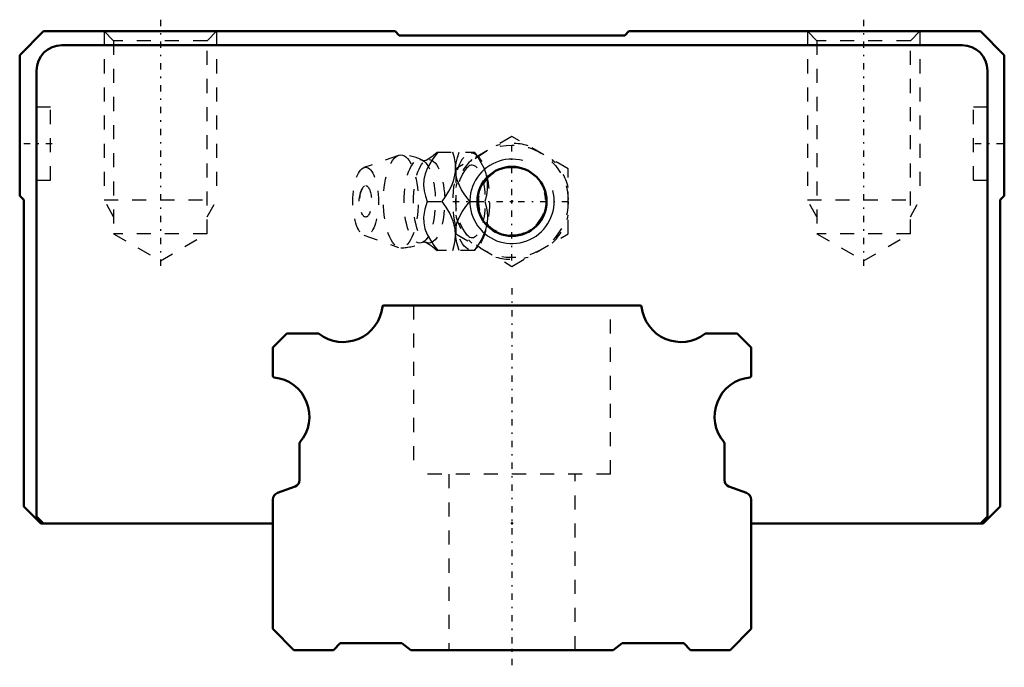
# Model space of a CAD drawing. Header units: millimetres. Extents: x -35 to 35, y -1.2 to 44.8.
import ezdxf

# ---------------------------------------------------------------- set-up
doc = ezdxf.new("R2010")
doc.units = ezdxf.units.MM
doc.linetypes.add('Center', pattern=[1.5, 0.45, -0.5, 0.05, -0.5])
doc.linetypes.add('Dashed', pattern=[2, 1, -1])
for name, color, linetype, lineweight in [('2d ConnectionPoints', 7, 'Continuous', 50), ('AM_0', 7, 'Continuous', 50), ('AM_5', 3, 'Continuous', 25), ('AM_7', 7, 'Center', 25), ('AM_9', 6, 'Dashed', 25)]:
    doc.layers.add(name, color=color, linetype=linetype, lineweight=lineweight)

# ---------------------------------------------------------------- blocks, each defined once
blk = doc.blocks.new('1_B_M6F_grease_nipple_joint1_SVR_0_in_SVR35LR1SS280LG200BM6F7250001_2')
at = {"layer": 'AM_5', "linetype": 'Dashed'}
blk.add_arc((0, 31.9), 2.387, 75, 15, dxfattribs=at)
at = {"layer": 'AM_7'}
for p, q in [((0, 27.7), (0, 36.1)), ((-4.2, 31.9), (4.2, 31.9))]:
    blk.add_line(p, q, dxfattribs=at)
at = {"layer": 'AM_9'}
for p, q in [((0, 36.519), (-4, 34.209)), ((4, 34.209), (0, 36.519)), ((-8.065, 35.171), (-10.522, 34.303)), ((-5.317, 35.4), (-2.667, 35.4)), ((-2.371, 35.051), (-2.667, 35.4)), ((-4, 34.209), (-4, 29.591)), ((4, 29.591), (4, 34.209)), ((-6.03, 31.9), (-4.96, 31.9)), ((-3.002, 31.9), (-1.932, 31.9)), ((-10.522, 29.497), (-8.065, 28.629)), ((-4, 29.591), (0, 27.281)), ((0, 27.281), (4, 29.591)), ((-2.667, 28.4), (-2.371, 28.749)), ((-2.667, 28.4), (-5.317, 28.4))]:
    blk.add_line(p, q, dxfattribs=at)
for points in [[(-5.273, 35.4), (-5.673, 34.851), (-6.013, 34.278), (-6.18, 33.869), (-6.273, 33.454), (-6.286, 33.046), (-6.236, 32.65), (-6.145, 32.271), (-6.03, 31.9)], [(-5.313, 35.404), (-5.418, 35.308), (-5.61, 35.149), (-5.841, 34.983), (-6.111, 34.817), (-6.131, 34.806)], [(-4.96, 31.9), (-4.706, 32.259), (-4.479, 32.629), (-4.283, 33.025), (-4.136, 33.43), (-4.026, 33.991), (-4.026, 34.56), (-4.092, 34.986), (-4.203, 35.4)], [(-4.001, 33.836), (-4.002, 33.846), (-4.015, 34.251), (-3.965, 34.65), (-3.874, 35.029), (-3.759, 35.4)], [(-2.689, 35.4), (-2.435, 35.041), (-2.208, 34.671), (-2.012, 34.275), (-1.865, 33.87), (-1.755, 33.309), (-1.755, 32.74), (-1.821, 32.314), (-1.932, 31.9)], [(-6.128, 34.808), (-6.129, 34.807), (-6.156, 34.796), (-6.209, 34.786), (-6.283, 34.788), (-6.328, 34.801), (-6.342, 34.807)], [(-3.002, 31.9), (-3.399, 32.446), (-3.581, 32.73), (-3.742, 33.022), (-3.908, 33.425), (-4.001, 33.836)], [(-6.03, 31.9), (-6.192, 31.351), (-6.285, 30.778), (-6.275, 30.369), (-6.188, 29.954), (-6.024, 29.546), (-5.803, 29.15), (-5.548, 28.771), (-5.273, 28.4)], [(-4.203, 28.4), (-4.104, 28.759), (-4.038, 29.129), (-4.013, 29.525), (-4.04, 29.93), (-4.174, 30.491), (-4.419, 31.06), (-4.669, 31.486), (-4.96, 31.9)], [(-4.003, 29.952), (-3.917, 30.346), (-3.756, 30.751), (-3.532, 31.15), (-3.277, 31.529), (-3.002, 31.9)], [(-1.932, 31.9), (-1.833, 31.541), (-1.767, 31.171), (-1.742, 30.775), (-1.77, 30.37), (-1.903, 29.809), (-2.148, 29.24), (-2.398, 28.814), (-2.689, 28.4)], [(-4.014, 29.534), (-4.006, 29.925), (-4.003, 29.952)], [(-3.759, 28.4), (-3.92, 28.946), (-3.979, 29.23), (-4.013, 29.518)], [(-6.341, 28.993), (-6.315, 29.004), (-6.261, 29.014), (-6.187, 29.011), (-6.142, 28.999), (-6.128, 28.992)], [(-6.134, 28.995), (-5.876, 28.84), (-5.65, 28.682), (-5.459, 28.528), (-5.313, 28.396)]]:
    blk.add_lwpolyline(points, dxfattribs=at)
blk.add_circle((0, 31.9), 4, dxfattribs=at)
for centre, radius, start, end in [((0, 31.9), 4.12, 73.86243, 106.13757), ((-7.903, 31.9), 3.3, 61.76048, 90), ((0, 31.9), 4.12, 133.86243, 166.13757), ((0, 31.9), 4.12, 13.86243, 46.13757), ((-9.071, 31.9), 1.82, 148.36971, 211.63029), ((0, 31.9), 4.12, 193.86243, 226.13757), ((0, 31.9), 4.12, 313.86243, 346.13757), ((-7.903, 31.9), 3.3, 270, 298.23952), ((0, 31.9), 4.12, 253.86243, 286.13757)]:
    blk.add_arc(centre, radius, start, end, dxfattribs=at)
for centre, major_axis in [((-7.903, 31.9), (0, 3.3)), ((-2.893, 31.9), (0, 3.445)), ((-10.403, 31.9), (0, 2.424)), ((-6.561, 31.9), (0, 2.965)), ((-5.9, 31.9), (0, 2.971)), ((-10.403, 31.9), (0, 1.117))]:
    blk.add_ellipse(centre, major_axis=major_axis, ratio=0.374607, dxfattribs=at)
blk.add_ellipse((-2.841, 31.9), major_axis=(0, -2.572), ratio=0.374607, start_param=5.781061, end_param=9.926902, dxfattribs=at)
blk = doc.blocks.new('2_SVR_35LR1SSB_M6F1_Slide_0_in_SVR35LR1SS280LG200BM6F7250001_2')
at = {"layer": 'AM_0'}
for p, q in [((-33.3, 44), (-35, 42.3)), ((-8.3, 44), (-33.3, 44)), ((-8.014, 43.7), (-8.3, 44)), ((8.014, 43.7), (-8.014, 43.7)), ((8.3, 44), (8.014, 43.7)), ((33.3, 44), (8.3, 44)), ((35, 42.3), (33.3, 44)), ((32, 43), (-32, 43)), ((-35, 42.3), (-35, 32.3)), ((35, 32.3), (35, 42.3)), ((-33.8, 41.2), (-33.8, 9.5)), ((33.8, 9.5), (33.8, 41.2)), ((-35, 32.3), (-34.7, 32.014)), ((34.7, 32.014), (35, 32.3)), ((-34.7, 32.014), (-34.7, 10.2)), ((34.7, 10.2), (34.7, 32.014)), ((-34.7, 10.2), (-33.5, 9)), ((33.5, 9), (34.7, 10.2)), ((-33.8, 9.5), (-33.3, 9)), ((33.3, 9), (33.8, 9.5)), ((-33.5, 9), (-17, 9)), ((17, 9), (33.5, 9))]:
    blk.add_line(p, q, dxfattribs=at)
blk.add_circle((0, 31.9), 2.458, dxfattribs=at)
for centre, start, end in [((-32, 41.2), 90, 180), ((32, 41.2), 0, 90)]:
    blk.add_arc(centre, 1.8, start, end, dxfattribs=at)
at = {"layer": 'AM_5', "linetype": 'Dashed'}
for p, q in [((-29, 44), (-29, 32)), ((-21, 44), (-21, 32)), ((21, 44), (21, 32)), ((29, 44), (29, 32)), ((-28.323, 30.8), (-29, 32)), ((-29, 32), (-21, 32)), ((-21.676, 30.8), (-21, 32)), ((21.677, 30.8), (21, 32)), ((21, 32), (29, 32)), ((28.324, 30.8), (29, 32))]:
    blk.add_line(p, q, dxfattribs=at)
at = {"layer": 'AM_5'}
blk.add_arc((0, 31.9), 3, 75, 15, dxfattribs=at)
at = {"layer": 'AM_7'}
for p, q in [((-25, 44.816), (-25, 26.865)), ((25, 44.816), (25, 26.865)), ((-32.7, 36), (-34.9, 36)), ((34.9, 36), (32.7, 36))]:
    blk.add_line(p, q, dxfattribs=at)
at = {"layer": 'AM_9'}
for p, q in [((-29, 44), (-28.323, 43.324)), ((-21.676, 43.324), (-21, 44)), ((21, 44), (21.677, 43.324)), ((28.324, 43.324), (29, 44)), ((-28.323, 43.324), (-28.323, 29.6)), ((-21.676, 43.324), (-28.323, 43.324)), ((-21.676, 29.6), (-21.676, 43.324)), ((21.677, 43.324), (21.677, 29.6)), ((28.324, 43.324), (21.677, 43.324)), ((28.324, 29.6), (28.324, 43.324)), ((-32.8, 38.6), (-33.8, 38.6)), ((-32.8, 33.4), (-32.8, 38.6)), ((32.8, 33.4), (32.8, 38.6)), ((33.8, 38.6), (32.8, 38.6)), ((-33.8, 33.4), (-32.8, 33.4)), ((32.8, 33.4), (33.8, 33.4)), ((-21.676, 29.6), (-28.323, 29.6)), ((-28.323, 29.6), (-25, 27.681)), ((-25, 27.681), (-21.676, 29.6)), ((21.677, 29.6), (25, 27.681)), ((28.324, 29.6), (21.677, 29.6)), ((25, 27.681), (28.324, 29.6))]:
    blk.add_line(p, q, dxfattribs=at)
blk = doc.blocks.new('3_SVR_35LR28020_R_Track_0_in_SVR35LR1SS280LG200BM6F7250001_2')
at = {"layer": 'AM_0'}
for p, q in [((9.116, 24.5), (-9.116, 24.5)), ((-16, 22.5), (-17, 21.5)), ((-13.766, 22.5), (-16, 22.5)), ((16, 22.5), (13.766, 22.5)), ((17, 21.5), (16, 22.5)), ((-17, 21.5), (-17, 19.484)), ((17, 19.484), (17, 21.5)), ((-15.1, 14.711), (-15.1, 12.1)), ((15.1, 12.1), (15.1, 14.711)), ((-15.426, 11.631), (-16.674, 11.169)), ((16.674, 11.169), (15.426, 11.631)), ((-17, 10.7), (-17, 1.5)), ((17, 1.5), (17, 10.7)), ((-17, 1.5), (-15.5, 0)), ((15.5, 0), (17, 1.5)), ((-15.5, 0), (-12.7, 0)), ((-12.7, 0), (-12.21, 0.5)), ((-12.21, 0.5), (-7.824, 0.5)), ((-7.824, 0.5), (-7.2, 0)), ((-7.2, 0), (7.2, 0)), ((7.2, 0), (7.824, 0.5)), ((7.824, 0.5), (12.21, 0.5)), ((12.21, 0.5), (12.7, 0)), ((12.7, 0), (15.5, 0))]:
    blk.add_line(p, q, dxfattribs=at)
for centre, radius, start, end in [((-9.116, 24.4), 0.1, 90, 174.06223), ((9.116, 24.4), 0.1, 5.93774, 90), ((-12, 24.7), 2.8, 232.47649, 354.06223), ((12, 24.7), 2.8, 185.93777, 307.52351), ((-13.766, 22.4), 0.1, 52.47649, 90), ((13.766, 22.4), 0.1, 90, 127.52351), ((-16.9, 19.484), 0.1, 180, 264.06223), ((-17.2, 16.6), 2.8, 319.34275, 84.06223), ((17.2, 16.6), 2.8, 95.93777, 220.65725), ((16.9, 19.484), 0.1, 275.93774, 0), ((-15, 14.711), 0.1, 139.34272, 180), ((15, 14.711), 0.1, 0, 40.65725), ((-15.6, 12.1), 0.5, 290.33457, 0), ((15.6, 12.1), 0.5, 180, 249.66543), ((-16.5, 10.7), 0.5, 110.33457, 180), ((16.5, 10.7), 0.5, 0, 69.66543)]:
    blk.add_arc(centre, radius, start, end, dxfattribs=at)
at = {"layer": 'AM_7'}
blk.add_line((0, 25.725), (0, -1.225), dxfattribs=at)
at = {"layer": 'AM_9'}
for p, q in [((-7, 24.5), (-7, 12.5)), ((7, 12.5), (7, 24.5)), ((7, 12.5), (-7, 12.5)), ((-4.5, 12.5), (-4.5, 0)), ((4.5, 0), (4.5, 12.5))]:
    blk.add_line(p, q, dxfattribs=at)

msp = doc.modelspace()

# ---------------------------------------------------------------- linework, layer by layer
at = {"layer": '2d ConnectionPoints'}
for p in [(0, 31.9), (0, 31.9), (0, 9), (0, 9), (0, 0), (0, 0)]:
    msp.add_point(p, dxfattribs=at)

# ---------------------------------------------------------------- block references
for name in ['2_SVR_35LR1SSB_M6F1_Slide_0_in_SVR35LR1SS280LG200BM6F7250001_2', '1_B_M6F_grease_nipple_joint1_SVR_0_in_SVR35LR1SS280LG200BM6F7250001_2', '3_SVR_35LR28020_R_Track_0_in_SVR35LR1SS280LG200BM6F7250001_2']:
    msp.add_blockref(name, (0, 0))

doc.saveas('drawing.dxf')
